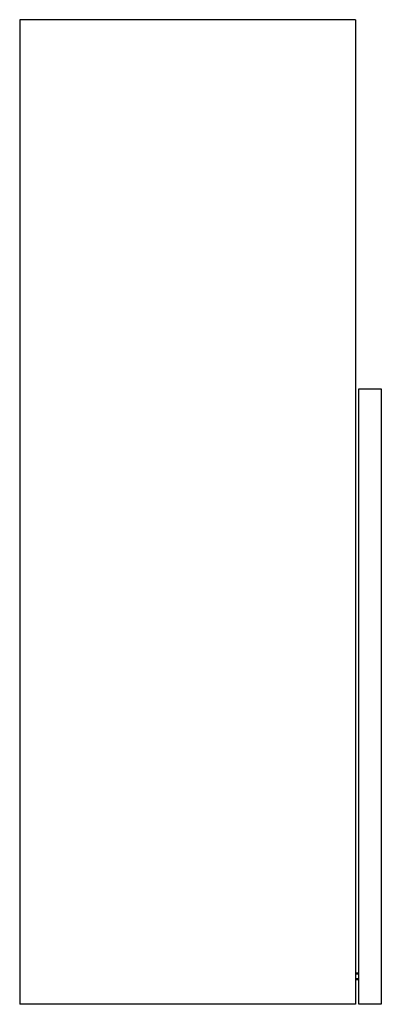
# Model space of a CAD drawing. Header units: metres. Extents: x 1522.104 to 1522.427, y 719.054 to 719.934.
import ezdxf

# ---------------------------------------------------------------- set-up
doc = ezdxf.new("R2010")
doc.units = ezdxf.units.M
doc.layers.add('SANINDUSA', color=3, linetype='Continuous')

msp = doc.modelspace()

# ---------------------------------------------------------------- linework, layer by layer
at = {"layer": 'SANINDUSA'}
for p, q in [((1522.10351, 719.93435), (1522.10351, 719.05435)), ((1522.40351, 719.93435), (1522.10351, 719.93435)), ((1522.40351, 719.93435), (1522.40351, 719.91435)), ((1522.40351, 719.91435), (1522.40351, 719.05435)), ((1522.40651, 719.05435), (1522.40651, 719.60435)), ((1522.40651, 719.60435), (1522.42651, 719.60435)), ((1522.42651, 719.60435), (1522.42651, 719.05435)), ((1522.40351, 719.08235), (1522.40651, 719.08235)), ((1522.40651, 719.08135), (1522.40351, 719.08135)), ((1522.40351, 719.07735), (1522.40651, 719.07735)), ((1522.40651, 719.07635), (1522.40351, 719.07635)), ((1522.40351, 719.05435), (1522.10351, 719.05435)), ((1522.42651, 719.05435), (1522.40651, 719.05435))]:
    msp.add_line(p, q, dxfattribs=at)

doc.saveas('drawing.dxf')
